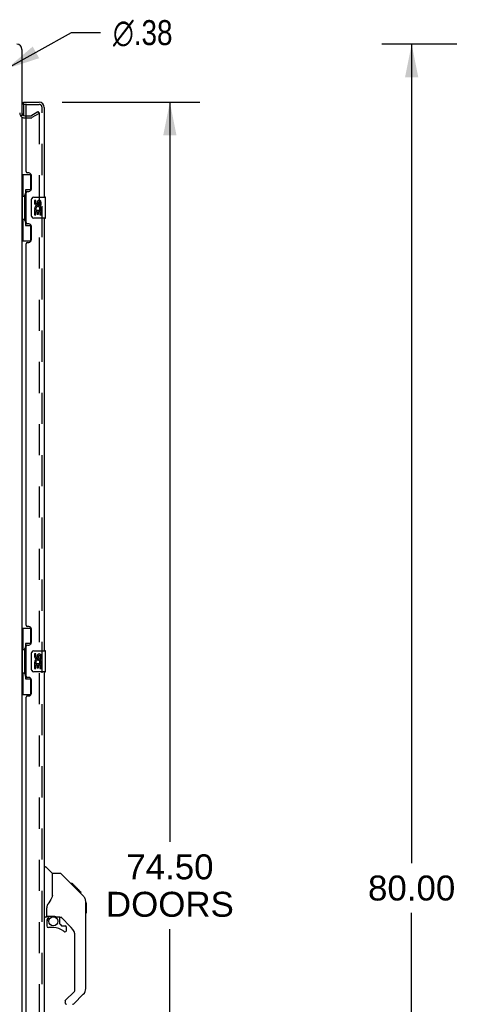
# Model space of a CAD drawing. Header units: inches. Extents: x 0 to 268, y 0 to 174.
# Tile 9 of 76: x 32 to 53, y 83 to 130. Entities that reach past the tile are written whole.
import ezdxf

# ---------------------------------------------------------------- set-up
doc = ezdxf.new("R2010")
doc.units = ezdxf.units.IN
doc.header["$LTSCALE"] = 14.749625
doc.header["$MEASUREMENT"] = 0
doc.linetypes.add('HIDDEN', pattern=[0.2, 0.1, -0.1])
doc.layers.get('0').update_dxf_attribs({"linetype": 'CONTINUOUS'})
for name, color, linetype in [('DEFAULT_2', 8, 'HIDDEN'), ('DIMENSIONS', 7, 'CONTINUOUS'), ('LEFTHAND_DOOR_ASSEMBLY', 7, 'CONTINUOUS'), ('RIGHTHAND_DOOR_ASSEMBLY', 7, 'CONTINUOUS')]:
    doc.layers.add(name, color=color, linetype=linetype)
doc.styles.get("Standard").update_dxf_attribs({"font": 'arial.ttf'})
doc.styles.add('TEXTSTYLE_1', font='gdt', dxfattribs={"width": 0.8})
doc.dimstyles.new('DIMSTYLE_1', dxfattribs={"dimtxt": 1.183125, "dimasz": 1.5775, "dimexe": 0.09, "dimexo": 0.07, "dimgap": 0.0375, "dimtad": 0, "dimtih": 1, "dimtoh": 1, "dimzin": 4, "dimdsep": 46, "dimtxsty": 'Standard', "dimblk": '_FILLED', "dimblk1": '_FILLED', "dimblk2": '_FILLED', "dimcen": 0.09, "dimadec": 3, "dimazin": 1, "dimtfac": 1, "dimtdec": 3, "dimtofl": 0, "dimtmove": 0, "dimatfit": 3, "dimldrblk": '_FILLED', "dimfxl": 0, "dimtolj": 1, "dimtzin": 4, "dimarcsym": 0})
doc.dimstyles.new('DIMSTYLE_2', dxfattribs={"dimtxt": 1.183125, "dimasz": 1.5775, "dimexe": 0.09, "dimexo": 0.07, "dimgap": 0.09, "dimtad": 0, "dimtih": 1, "dimtoh": 1, "dimzin": 4, "dimdsep": 46, "dimtxsty": 'Standard', "dimblk": '_FILLED', "dimblk1": '_FILLED', "dimblk2": '_FILLED', "dimcen": 0.09, "dimadec": 3, "dimazin": 1, "dimtfac": 1, "dimtdec": 3, "dimtofl": 0, "dimtmove": 0, "dimatfit": 1, "dimldrblk": '_FILLED', "dimfxl": 0, "dimtolj": 1, "dimtzin": 4, "dimarcsym": 0})

# ---------------------------------------------------------------- blocks, each defined once
blk = doc.blocks.new('_FILLED')
at = {"color": 0, "linetype": 'ByBlock'}
blk.add_solid([(0, 0), (-1, 0.2), (-1, -0.2)], dxfattribs=at)
blk = doc.blocks.new('*D9')
at = {"layer": 'DIMENSIONS', "color": 2, "linetype": 'Continuous'}
for p, q in [((34.472, 125.657), (40.989, 125.657)), ((39.569, 125.657), (39.569, 90.594)), ((39.569, 51.157), (39.569, 86.453)), ((34.472, 51.157), (40.989, 51.157))]:
    blk.add_line(p, q, dxfattribs=at)
at = {"layer": 'DIMENSIONS', "color": 2, "linetype": 'Continuous', "xscale": 1.5775, "yscale": 1.5775, "zscale": 1.5775}
for p, rotation in [((39.569, 125.657), 90), ((39.569, 51.157), 270)]:
    blk.add_blockref('_FILLED', p, dxfattribs=dict(at, rotation=rotation))
at = {"layer": 'DIMENSIONS', "color": 2, "linetype": 'Continuous', "insert": (39.569, 90.003), "char_height": 1.1831, "width": 6.05197, "attachment_point": 2, "line_spacing_factor": 0.9}
blk.add_mtext('74.50\\PDOORS', dxfattribs=at)
blk = doc.blocks.new('*D18')
at = {"layer": 'DIMENSIONS', "color": 2, "linetype": 'Continuous'}
for p, q in [((53.166, 128.407), (49.605, 128.407)), ((51.025, 128.407), (51.025, 89.59)), ((51.025, 48.407), (51.025, 87.224)), ((53.166, 48.407), (49.605, 48.407))]:
    blk.add_line(p, q, dxfattribs=at)
at = {"layer": 'DIMENSIONS', "color": 2, "linetype": 'Continuous', "xscale": 1.5775, "yscale": 1.5775, "zscale": 1.5775}
for p, rotation in [((51.025, 128.407), 90), ((51.025, 48.407), 270)]:
    blk.add_blockref('_FILLED', p, dxfattribs=dict(at, rotation=rotation))
at = {"layer": 'DIMENSIONS', "color": 2, "linetype": 'Continuous', "insert": (51.025, 88.999), "char_height": 1.1831, "width": 4.13434, "attachment_point": 2, "line_spacing_factor": 0.9}
blk.add_mtext('80.00', dxfattribs=at)
blk = doc.blocks.new('*D19')
at = {"layer": 'DIMENSIONS', "color": 2, "linetype": 'Continuous'}
for p, q in [((31.845, 127.249), (34.903, 128.954)), ((34.903, 128.954), (36.283, 128.954))]:
    blk.add_line(p, q, dxfattribs=at)
at = {"layer": 'DIMENSIONS', "color": 2, "linetype": 'Continuous', "xscale": 1.5775, "yscale": 1.5775, "zscale": 1.5775, "rotation": 209.1540166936}
blk.add_blockref('_FILLED', (31.845, 127.249), dxfattribs=at)
at = {"layer": 'DIMENSIONS', "color": 2, "linetype": 'Continuous', "insert": (36.875, 129.546), "char_height": 1.18312, "width": 3.87338, "attachment_point": 1, "line_spacing_factor": 0.9, "style": 'TEXTSTYLE_1'}
blk.add_mtext('{\\fgdt;n}\\fArial;.38', dxfattribs=at)

msp = doc.modelspace()

# ---------------------------------------------------------------- linework, layer by layer
at = {"color": 3, "linetype": 'Continuous'}
for p, q in [((32.556, 128.161), (32.556, 125.011)), ((32.556, 124.959), (32.556, 51.855)), ((32.699, 125.011), (32.76, 125.011))]:
    msp.add_line(p, q, dxfattribs=at)
for centre, radius, start, end in [((32.31, 128.161), 0.246, 0, 90), ((32.699, 125.154), 0.142, 180, 270)]:
    msp.add_arc(centre, radius, start, end, dxfattribs=at)
at = {"layer": 'DEFAULT_2', "color": 8, "linetype": 'HIDDEN'}
for p, q in [((32.977, 125.016), (33.317, 125.212)), ((33.369, 125.122), (33.029, 124.926)), ((33.317, 125.212), (33.369, 125.122)), ((33.369, 125.142), (33.369, 51.673)), ((32.699, 124.907), (32.961, 124.907)), ((32.76, 125.011), (32.961, 125.011))]:
    msp.add_line(p, q, dxfattribs=at)
for points in [[(33.351, 125.162), (33.351, 125.162), (33.349, 125.161), (33.347, 125.161), (33.346, 125.16), (33.344, 125.159)], [(33.355, 125.161), (33.353, 125.162), (33.351, 125.162)], [(33.355, 125.161), (33.357, 125.161), (33.359, 125.16), (33.361, 125.159), (33.362, 125.157), (33.364, 125.156), (33.365, 125.154), (33.366, 125.152), (33.367, 125.15), (33.368, 125.148), (33.368, 125.146), (33.369, 125.144), (33.369, 125.142)]]:
    msp.add_lwpolyline(points, dxfattribs=at)
for centre, radius, start, end in [((32.699, 125.154), 0.246, 180, 270), ((32.961, 125.044), 0.033, 270, 300), ((32.961, 125.044), 0.137, 270, 300)]:
    msp.add_arc(centre, radius, start, end, dxfattribs=at)
at = {"layer": 'LEFTHAND_DOOR_ASSEMBLY', "color": 7, "linetype": 'Continuous'}
for p, q in [((32.635, 125.553), (32.635, 125.657)), ((32.78, 125.553), (32.635, 125.553)), ((32.635, 125.533), (32.635, 125.026)), ((32.556, 122.232), (32.997, 122.232)), ((32.595, 122.232), (32.595, 121.207)), ((32.96, 122.232), (32.96, 121.452)), ((32.733, 121.497), (32.733, 119.817)), ((32.96, 121.497), (32.733, 121.497)), ((32.574, 121.207), (32.574, 120.107)), ((32.574, 121.207), (32.696, 121.207)), ((32.696, 121.237), (32.696, 121.258)), ((32.696, 120.107), (32.696, 121.207)), ((33.019, 120.257), (33.019, 121.057)), ((33.119, 121.157), (33.659, 121.157)), ((33.157, 121.003), (33.157, 120.867)), ((33.22, 121.003), (33.157, 121.003)), ((33.22, 120.867), (33.22, 121.003)), ((33.285, 120.929), (33.285, 120.86)), ((33.346, 120.867), (33.346, 120.909)), ((33.408, 120.909), (33.408, 120.772)), ((33.471, 120.772), (33.471, 120.909)), ((33.674, 120.172), (33.674, 121.142)), ((33.157, 120.542), (33.157, 120.311)), ((33.175, 120.542), (33.157, 120.542)), ((33.21, 120.542), (33.237, 120.561)), ((33.21, 120.542), (33.471, 120.542)), ((33.22, 120.311), (33.22, 120.479)), ((33.22, 120.479), (33.285, 120.479)), ((33.285, 120.479), (33.285, 120.343)), ((33.346, 120.343), (33.346, 120.479)), ((33.346, 120.479), (33.408, 120.479)), ((33.401, 120.578), (33.458, 120.553)), ((33.408, 120.772), (33.471, 120.772)), ((33.408, 120.479), (33.408, 120.311)), ((33.471, 120.311), (33.471, 120.542)), ((32.574, 120.107), (32.696, 120.107)), ((32.595, 120.107), (32.595, 119.082)), ((32.696, 120.056), (32.696, 120.077)), ((33.659, 120.157), (33.119, 120.157)), ((33.157, 120.311), (33.22, 120.311)), ((33.285, 120.343), (33.346, 120.343)), ((33.408, 120.311), (33.471, 120.311)), ((32.733, 119.817), (32.96, 119.817)), ((32.96, 119.862), (32.96, 119.082)), ((32.556, 119.082), (32.997, 119.082)), ((32.556, 100.732), (32.997, 100.732)), ((32.595, 100.732), (32.595, 99.707)), ((32.96, 100.732), (32.96, 99.952)), ((32.733, 99.997), (32.733, 98.317)), ((32.96, 99.997), (32.733, 99.997)), ((32.574, 99.707), (32.574, 98.607)), ((32.574, 99.707), (32.696, 99.707)), ((32.696, 99.737), (32.696, 99.758)), ((32.696, 98.607), (32.696, 99.707)), ((33.019, 98.757), (33.019, 99.557)), ((33.119, 99.657), (33.659, 99.657)), ((33.157, 99.503), (33.157, 99.367)), ((33.22, 99.503), (33.157, 99.503)), ((33.22, 99.367), (33.22, 99.503)), ((33.285, 99.429), (33.285, 99.36)), ((33.674, 98.672), (33.674, 99.642)), ((33.175, 99.042), (33.157, 99.042)), ((33.157, 99.042), (33.157, 98.811)), ((33.21, 99.042), (33.237, 99.061)), ((33.21, 99.042), (33.471, 99.042)), ((33.22, 98.979), (33.285, 98.979)), ((33.22, 98.811), (33.22, 98.979)), ((33.285, 98.979), (33.285, 98.843)), ((33.346, 99.367), (33.346, 99.409)), ((33.346, 98.979), (33.408, 98.979)), ((33.346, 98.843), (33.346, 98.979)), ((33.401, 99.078), (33.458, 99.053)), ((33.408, 99.409), (33.408, 99.272)), ((33.408, 99.272), (33.471, 99.272)), ((33.408, 98.979), (33.408, 98.811)), ((33.471, 99.272), (33.471, 99.409)), ((33.471, 98.811), (33.471, 99.042)), ((32.574, 98.607), (32.696, 98.607)), ((32.595, 98.607), (32.595, 97.582)), ((32.696, 98.556), (32.696, 98.577)), ((33.659, 98.657), (33.119, 98.657)), ((33.157, 98.811), (33.22, 98.811)), ((33.285, 98.843), (33.346, 98.843)), ((33.408, 98.811), (33.471, 98.811)), ((32.733, 98.317), (32.96, 98.317)), ((32.96, 98.362), (32.96, 97.582)), ((32.556, 97.582), (32.997, 97.582)), ((33.614, 89.411), (33.677, 89.411)), ((34.002, 89.102), (33.705, 89.4)), ((34.369, 89.096), (34.008, 89.096)), ((34.008, 87.992), (34.008, 89.096)), ((35.19, 88.308), (34.425, 89.073)), ((34.946, 88.619), (34.879, 88.619)), ((34.953, 88.611), (34.887, 88.611)), ((34.963, 88.602), (34.896, 88.602)), ((34.97, 88.595), (34.903, 88.595)), ((34.978, 88.587), (34.911, 88.587)), ((34.997, 88.567), (34.93, 88.567)), ((34.946, 88.619), (35.273, 88.292)), ((35.02, 88.545), (34.953, 88.545)), ((35.043, 88.521), (34.976, 88.521)), ((35.067, 88.498), (35, 88.498)), ((35.091, 88.474), (35.024, 88.474)), ((35.114, 88.45), (35.047, 88.45)), ((35.107, 88.391), (35.063, 88.435)), ((35.136, 88.428), (35.07, 88.428)), ((35.157, 88.408), (35.09, 88.408)), ((35.174, 88.391), (35.107, 88.391)), ((35.187, 88.378), (35.12, 88.378)), ((35.191, 88.373), (35.124, 88.373)), ((35.193, 88.371), (35.126, 88.371)), ((35.194, 88.371), (35.127, 88.371)), ((35.194, 88.37), (35.128, 88.37)), ((35.197, 88.368), (35.13, 88.368)), ((35.201, 88.363), (35.135, 88.363)), ((35.207, 88.357), (35.141, 88.357)), ((35.221, 88.344), (35.154, 88.344)), ((35.189, 88.308), (35.163, 88.335)), ((35.236, 88.329), (35.169, 88.329)), ((35.244, 88.321), (35.177, 88.321)), ((35.251, 88.314), (35.184, 88.314)), ((35.189, 88.308), (35.468, 88.029)), ((35.263, 88.302), (35.196, 88.302)), ((35.268, 88.297), (35.201, 88.297)), ((35.271, 88.293), (35.204, 88.293)), ((35.273, 88.292), (35.206, 88.292)), ((35.272, 88.292), (35.206, 88.292)), ((35.273, 88.291), (35.206, 88.291)), ((35.362, 88.203), (35.273, 88.291)), ((34.008, 88.054), (33.987, 87.996)), ((35.291, 88.207), (35.357, 88.207)), ((35.359, 88.205), (35.292, 88.205)), ((35.362, 88.203), (35.295, 88.203)), ((35.583, 87.752), (35.582, 87.782)), ((35.583, 83.649), (35.583, 87.752)), ((33.732, 87.069), (33.732, 87.475)), ((35.602, 87.701), (35.583, 87.721)), ((35.602, 87.701), (35.602, 87.224)), ((33.693, 87.029), (33.614, 87.029)), ((33.732, 86.852), (33.732, 86.614)), ((33.752, 87.071), (34.047, 87.071)), ((33.79, 86.991), (33.87, 87.071)), ((33.796, 86.985), (33.793, 86.988)), ((33.8, 86.981), (33.796, 86.985)), ((33.804, 86.977), (33.8, 86.981)), ((34.32, 87.029), (34.232, 87.029)), ((34.362, 86.698), (34.362, 87.024)), ((34.898, 86.533), (34.397, 87.034)), ((35.602, 87.224), (35.583, 87.205)), ((34.047, 86.535), (33.811, 86.535)), ((34.366, 86.689), (34.438, 86.617)), ((34.446, 86.614), (34.599, 86.614)), ((34.677, 86.416), (34.677, 86.535)), ((35.071, 83.563), (35.071, 86.115)), ((34.612, 83.072), (35.048, 83.508)), ((35.467, 83.371), (35.015, 82.918)), ((34.599, 83.039), (34.599, 82.974))]:
    msp.add_line(p, q, dxfattribs=at)
at = {"layer": 'LEFTHAND_DOOR_ASSEMBLY', "color": 3, "linetype": 'Continuous'}
for p, q in [((32.635, 125.657), (33.368, 125.657)), ((32.76, 122.365), (32.76, 125.533)), ((33.614, 125.411), (33.614, 121.157)), ((32.88, 122.305), (32.82, 122.305)), ((33.01, 121.555), (33.01, 122.175)), ((32.76, 119.95), (32.76, 121.365)), ((32.82, 121.425), (32.88, 121.425)), ((33.614, 120.157), (33.614, 99.657)), ((32.88, 119.89), (32.82, 119.89)), ((33.01, 119.14), (33.01, 119.76)), ((32.76, 100.865), (32.76, 118.95)), ((32.82, 119.01), (32.88, 119.01)), ((32.88, 100.805), (32.82, 100.805)), ((33.01, 100.055), (33.01, 100.675)), ((32.82, 99.925), (32.88, 99.925)), ((32.76, 98.45), (32.76, 99.865)), ((33.614, 98.657), (33.614, 78.157)), ((32.88, 98.39), (32.82, 98.39)), ((33.01, 97.64), (33.01, 98.26)), ((32.76, 79.365), (32.76, 97.45)), ((32.82, 97.51), (32.88, 97.51))]:
    msp.add_line(p, q, dxfattribs=at)
at = {"layer": 'LEFTHAND_DOOR_ASSEMBLY', "color": 8, "linetype": 'HIDDEN'}
for p, q in [((32.78, 125.553), (33.368, 125.553)), ((33.51, 51.404), (33.51, 125.411))]:
    msp.add_line(p, q, dxfattribs=at)
at = {"layer": 'LEFTHAND_DOOR_ASSEMBLY', "color": 7, "linetype": 'Continuous'}
for points in [[(32.733, 121.473), (32.733, 121.47), (32.734, 121.466), (32.735, 121.462), (32.736, 121.458), (32.738, 121.453), (32.74, 121.448), (32.742, 121.443), (32.745, 121.437), (32.749, 121.43), (32.753, 121.423), (32.757, 121.416), (32.762, 121.408), (32.767, 121.4), (32.769, 121.396)], [(33.019, 121.057), (33.02, 121.063), (33.02, 121.07), (33.021, 121.076), (33.022, 121.082), (33.024, 121.088), (33.026, 121.093)], [(33.026, 120.221), (33.024, 120.227), (33.022, 120.233), (33.021, 120.239), (33.02, 120.245), (33.02, 120.251), (33.019, 120.257)], [(32.769, 119.918), (32.767, 119.915), (32.762, 119.906), (32.757, 119.898), (32.753, 119.891), (32.749, 119.884), (32.745, 119.878), (32.742, 119.872), (32.74, 119.866), (32.738, 119.861), (32.736, 119.856), (32.735, 119.852), (32.734, 119.848), (32.733, 119.844), (32.733, 119.841)], [(32.733, 99.973), (32.733, 99.97), (32.734, 99.966), (32.735, 99.962), (32.736, 99.958), (32.738, 99.953), (32.74, 99.948), (32.742, 99.943), (32.745, 99.937), (32.749, 99.93), (32.753, 99.923), (32.757, 99.916), (32.762, 99.908), (32.767, 99.9), (32.769, 99.896)], [(33.019, 99.557), (33.02, 99.563), (33.02, 99.57), (33.021, 99.576), (33.022, 99.582), (33.024, 99.588), (33.026, 99.593)], [(33.026, 98.721), (33.024, 98.727), (33.022, 98.733), (33.021, 98.739), (33.02, 98.745), (33.02, 98.751), (33.019, 98.757)], [(32.769, 98.418), (32.767, 98.415), (32.762, 98.406), (32.757, 98.398), (32.753, 98.391), (32.749, 98.384), (32.745, 98.378), (32.742, 98.372), (32.74, 98.366), (32.738, 98.361), (32.736, 98.356), (32.735, 98.352), (32.734, 98.348), (32.733, 98.344), (32.733, 98.341)], [(34.425, 89.073), (34.417, 89.08), (34.409, 89.086), (34.399, 89.09), (34.39, 89.093), (34.379, 89.095), (34.369, 89.096)], [(35.163, 88.335), (35.149, 88.348), (35.107, 88.391)], [(33.987, 87.996), (33.957, 87.928), (33.92, 87.857), (33.878, 87.785), (33.831, 87.712), (33.786, 87.646)], [(35.583, 87.752), (35.582, 87.782), (35.576, 87.823), (35.567, 87.863), (35.553, 87.902), (35.535, 87.939), (35.513, 87.975), (35.488, 88.007), (35.468, 88.029)], [(33.786, 87.646), (33.774, 87.629), (33.759, 87.6), (33.747, 87.568), (33.738, 87.534), (33.733, 87.5), (33.732, 87.475)], [(33.804, 86.977), (33.795, 86.967), (33.786, 86.956), (33.779, 86.944), (33.772, 86.932), (33.766, 86.919), (33.761, 86.906), (33.757, 86.893), (33.755, 86.879), (33.753, 86.866), (33.752, 86.852)], [(33.793, 86.988), (33.792, 86.989), (33.791, 86.99), (33.79, 86.991), (33.79, 86.991)], [(34.047, 87.071), (34.055, 87.07), (34.075, 87.069), (34.095, 87.067), (34.115, 87.063), (34.135, 87.059), (34.153, 87.053), (34.169, 87.048), (34.183, 87.043), (34.195, 87.039), (34.205, 87.035), (34.215, 87.032), (34.223, 87.03), (34.231, 87.029), (34.232, 87.029)]]:
    msp.add_lwpolyline(points, dxfattribs=at)
msp.add_circle((34.047, 86.83), 0.217, dxfattribs=at)
for centre, radius, start, end in [((32.655, 125.533), 0.02, 90, 180), ((33.119, 121.057), 0.1, 90, 158.7946), ((33.377, 120.909), 0.0943, 68.6999, 167.4338), ((33.377, 120.909), 0.0314, 0, 180.0485), ((33.377, 120.909), 0.0943, 0, 68.6704), ((33.659, 121.142), 0.015, 0, 90), ((33.251, 120.867), 0.0943, 180, 360), ((33.311, 120.615), 0.154, 161.4199, 206.1963), ((33.314, 120.615), 0.157, 336.5966, 161.8791), ((33.314, 120.615), 0.157, 205.737, 207.8532), ((33.251, 120.867), 0.0314, 180, 261.2295), ((33.314, 120.615), 0.0943, 336.5966, 215.1122), ((33.251, 120.872), 0.0362, 263.4285, 341.7628), ((33.119, 120.257), 0.1, 201.205, 270), ((33.659, 120.172), 0.015, 270, 360), ((33.119, 99.557), 0.1, 90, 158.7946), ((33.377, 99.409), 0.0943, 68.6999, 167.4338), ((33.377, 99.409), 0.0314, 0, 180.0485), ((33.377, 99.409), 0.0943, 0, 68.6704), ((33.659, 99.642), 0.015, 0, 90), ((33.251, 99.367), 0.0943, 180, 360), ((33.311, 99.115), 0.154, 161.4199, 206.1963), ((33.314, 99.115), 0.157, 336.5966, 161.8791), ((33.314, 99.115), 0.157, 205.737, 207.8532), ((33.251, 99.367), 0.0314, 180, 261.2295), ((33.314, 99.115), 0.0943, 336.5966, 215.1122), ((33.251, 99.372), 0.0362, 263.4285, 341.7628), ((33.119, 98.757), 0.1, 201.205, 270), ((33.659, 98.672), 0.015, 270, 360), ((33.677, 89.372), 0.0394, 45, 90), ((33.988, 89.088), 0.0197, 0, 45), ((35.15, 87.736), 0.433, 42.2386, 42.7273), ((33.693, 87.069), 0.0394, 270, 360), ((33.752, 87.09), 0.0197, 180, 270), ((33.929, 86.852), 0.197, 135, 180), ((34.32, 86.832), 0.197, 45, 90), ((33.811, 86.614), 0.0787, 180, 270), ((34.047, 85.748), 0.787, 50.4788, 90), ((34.374, 86.698), 0.0118, 180, 225), ((34.446, 86.626), 0.0118, 225, 270), ((34.599, 86.416), 0.0787, 230.4788, 360), ((34.599, 86.535), 0.0787, 0, 90), ((34.48, 86.115), 0.591, 0, 45), ((34.992, 83.563), 0.0787, 315, 360), ((35.189, 83.649), 0.394, 315, 360), ((34.646, 83.039), 0.0472, 135, 180), ((34.677, 82.974), 0.0787, 180, 270), ((34.96, 82.974), 0.0787, 270, 315)]:
    msp.add_arc(centre, radius, start, end, dxfattribs=at)
at = {"layer": 'LEFTHAND_DOOR_ASSEMBLY', "color": 3, "linetype": 'Continuous'}
for centre, radius, start, end in [((32.78, 125.533), 0.02, 90, 180), ((33.368, 125.411), 0.246, 0, 90), ((32.82, 122.365), 0.06, 180, 270), ((32.88, 122.175), 0.13, 0, 90), ((32.82, 121.365), 0.06, 90, 180), ((32.88, 121.555), 0.13, 270, 360), ((32.82, 119.95), 0.06, 180, 270), ((32.88, 119.76), 0.13, 0, 90), ((32.88, 119.14), 0.13, 270, 360), ((32.82, 118.95), 0.06, 90, 180), ((32.82, 100.865), 0.06, 180, 270), ((32.88, 100.675), 0.13, 0, 90), ((32.82, 99.865), 0.06, 90, 180), ((32.88, 100.055), 0.13, 270, 360), ((32.82, 98.45), 0.06, 180, 270), ((32.88, 98.26), 0.13, 0, 90), ((32.88, 97.64), 0.13, 270, 360), ((32.82, 97.45), 0.06, 90, 180)]:
    msp.add_arc(centre, radius, start, end, dxfattribs=at)
at = {"layer": 'LEFTHAND_DOOR_ASSEMBLY', "color": 8, "linetype": 'HIDDEN'}
msp.add_arc((33.368, 125.411), 0.142, 0, 90, dxfattribs=at)
at = {"layer": 'LEFTHAND_DOOR_ASSEMBLY', "color": 7, "linetype": 'Continuous'}
for centre, start_param, end_param in [((32.8, 121.248), 0.699287, 1.51401), ((32.8, 121.248), -4.655602, -3.84088), ((32.8, 120.067), 0.699287, 1.51401), ((32.8, 120.067), -4.655602, -3.84088), ((32.8, 99.748), 0.699287, 1.51401), ((32.8, 99.748), -4.655602, -3.84088), ((32.8, 98.567), 0.699287, 1.51401), ((32.8, 98.567), -4.655602, -3.84088)]:
    msp.add_ellipse(centre, major_axis=(0, 0.18), ratio=0.579493, start_param=start_param, end_param=end_param, dxfattribs=at)
at = {"layer": 'RIGHTHAND_DOOR_ASSEMBLY', "color": 8, "linetype": 'HIDDEN'}
for p, q in [((32.78, 125.553), (33.368, 125.553)), ((33.51, 51.404), (33.51, 125.411))]:
    msp.add_line(p, q, dxfattribs=at)
msp.add_arc((33.368, 125.411), 0.142, 0, 90, dxfattribs=at)
at = {"layer": 'RIGHTHAND_DOOR_ASSEMBLY', "color": 7, "linetype": 'Continuous'}
for centre, radius, start, end in [((35.15, 87.736), 0.433, 42.2386, 42.7273), ((33.929, 86.852), 0.197, 135, 180), ((33.811, 86.614), 0.0787, 180, 270), ((34.599, 86.416), 0.0787, 230.4788, 360), ((34.599, 86.535), 0.0787, 0, 90), ((35.189, 83.649), 0.394, 315, 360), ((34.677, 82.974), 0.0787, 192.3536, 270)]:
    msp.add_arc(centre, radius, start, end, dxfattribs=at)

# ---------------------------------------------------------------- dimensions: what is measured, and where the dimension line sits
at = {"layer": 'DIMENSIONS', "color": 2, "linetype": 'Continuous'}
dim = msp.add_diameter_dim_2p(p1=(31.845, 127.2485), p2=(31.5175, 127.0658), text='%%c<>', dimstyle='DIMSTYLE_2', override={"dimpost": '<>'}, dxfattribs=at)
dim.commit()
dim.dimension.update_dxf_attribs({"geometry": '*D19', "text_midpoint": (38.8114, 128.9542), "dimtype": 163})
dim = msp.add_linear_dim(base=(51.025, 48.407), p1=(53.236, 128.407), p2=(53.236, 48.407), angle=270, dimstyle='DIMSTYLE_1', dxfattribs=at)
dim.commit()
dim.dimension.update_dxf_attribs({"geometry": '*D18', "text_midpoint": (51.018, 88.401), "dimtype": 160})
dim = msp.add_linear_dim(base=(39.569, 51.157), p1=(34.402, 125.657), p2=(34.402, 51.157), angle=270, text='<>\\PDOORS', dimstyle='DIMSTYLE_1', dxfattribs=at)
dim.commit()
dim.dimension.update_dxf_attribs({"geometry": '*D9', "text_midpoint": (39.569, 88.524), "dimtype": 160})

doc.saveas('drawing.dxf')
